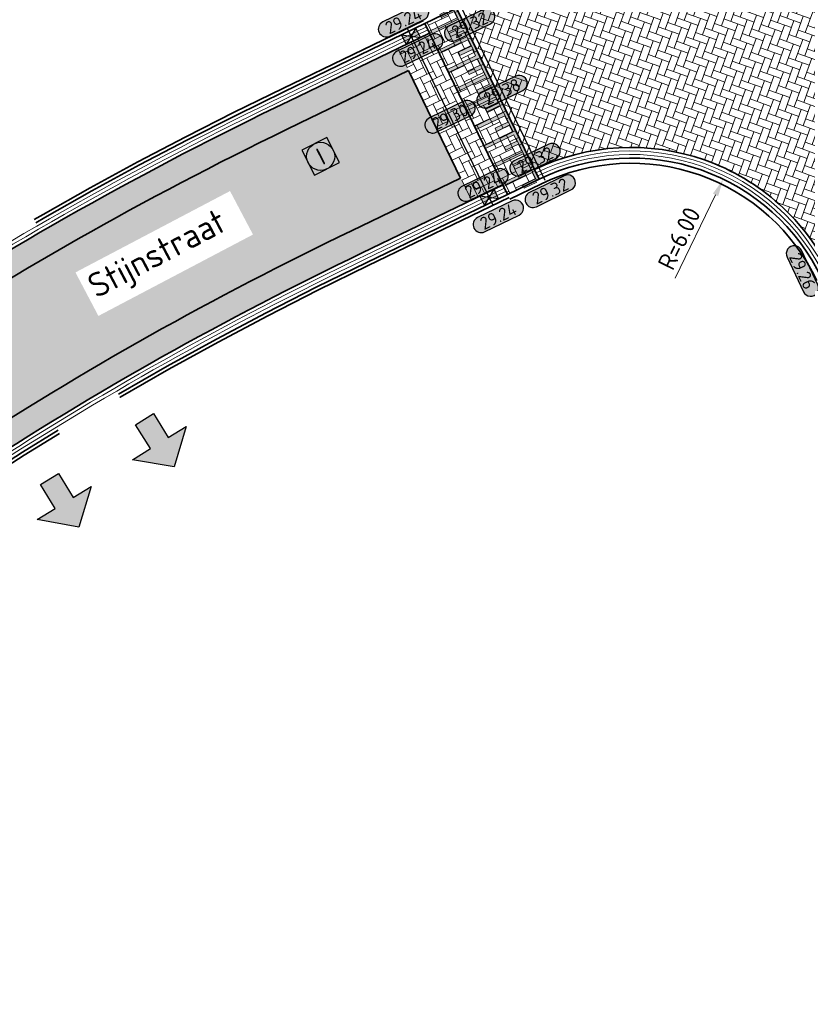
# Model space of a CAD drawing. Header units: metres. Extents: x 199937 to 201628, y 374508 to 375260.
# Tile 153 of 183: x 201389 to 201412, y 375016 to 375044. Entities that reach past the tile are written whole.
import ezdxf
from ezdxf.enums import TextEntityAlignment as Align

# ---------------------------------------------------------------- set-up
doc = ezdxf.new("R2010")
doc.units = ezdxf.units.M
doc.set_wipeout_variables(frame=1)
doc.linetypes.add('VH-OPSLUITBAND_100X200', pattern=[16, 8, -2, 4, -2])
doc.linetypes.add('VH-OPSLUITBAND_150X250', pattern=[24, 16, -2, 4, -2])
doc.layers.add('000___INRIT-PIJL', color=252, linetype='Continuous')
for name, color, linetype, lineweight in [('031___CL_DREMPEL TALUD', 250, 'Continuous', 18), ('N-WE-OG-HOOGTELIJN-G', 7, 'Continuous', 25), ('N-WE-RI-KOLK-S', 7, 'Continuous', 25), ('N-WE-RI-VWA_RIOOLPUT-S', 20, 'Continuous', 25), ('N-WE-VH-DREMPEL-G', 30, 'Continuous', 35), ('N-WE-VH-DWARSHELLING-S', 7, 'Continuous', 25), ('N-WE-VH-GOOT-G', 170, 'Continuous', 35), ('N-WE-VH-KANTOPSLUITING_OPSLUITBAND_100X200-G', 150, 'VH-OPSLUITBAND_100X200', 35), ('N-WE-VH-KANTOPSLUITING_OPSLUITBAND_150X250-G', 150, 'VH-OPSLUITBAND_150X250', 35), ('N-WE-VH-KANTVERHARDING_STREKLAAG-G', 60, 'Continuous', 18), ('N-WE-VH-VERHARDING_BETONSTRAATSTEEN-G', 252, 'Continuous', 35), ('N-WE-VW-MARKERING-V', 7, 'Continuous', 18), ('X-XX-AL-HOOGTELABEL-S', 7, 'Continuous', 25), ('X-XX-AL-M-200', 7, 'Continuous', 18), ('X-XX-AL-T35', 50, 'Continuous', 35)]:
    doc.layers.add(name, color=color, linetype=linetype, lineweight=lineweight)
doc.layers.add('N-WE-VH-VERHARDING_BETONSTRAATSTEEN_HEIDE-A', color=7, linetype='Continuous', lineweight=0, true_color=0x986657)
doc.layers.add('N-WE-VH-VERHARDING_BETONSTRAATSTEEN_ROOD-A', color=7, linetype='Continuous', lineweight=0, true_color=0xa92c0a)
doc.styles.add('NLCS-ISO', font='NLCS-ISO.ttf')
doc.styles.add('NLCS-ISO-ANNOTATIEF-T18', font='NLCS-ISO.ttf', dxfattribs={"height": 1.8})
doc.styles.add('NLCS-ISO-M200-T25', font='NLCS-ISO.ttf', dxfattribs={"height": 0.5})
doc.styles.add('NLCS-ISO-M200-T35', font='NLCS-ISO.ttf', dxfattribs={"height": 0.7})
doc.dimstyles.new('NLCS-M200-T25-PIJL_L2_H1', dxfattribs={"dimscale": 0.2, "dimtxt": 2.5, "dimasz": 2.5, "dimexe": 2, "dimexo": 2, "dimgap": 0.7, "dimtad": 1, "dimzin": 0, "dimdsep": 46, "dimtxsty": 'NLCS-ISO-M200-T25', "dimcen": 0, "dimdle": 2, "dimclrd": 256, "dimclre": 256, "dimclrt": 256, "dimadec": 1, "dimazin": 0, "dimtfac": 1, "dimtdec": 3, "dimtofl": 0, "dimtmove": 0, "dimatfit": 3, "dimfxl": 2, "dimfxlon": 1, "dimtfillclr": 256, "dimtolj": 1, "dimtzin": 0, "dimlwd": -1, "dimlwe": -1, "dimarcsym": 0})
pattern_1 = [(34.68, (201369.37912, 375016.05499), (0.0532035, 0.2921804), [0.63, -0.21]), (304.68, (201369.14014, 375016.40037), (0.0532035, 0.2921804), [0.63, -0.21])]

# ---------------------------------------------------------------- blocks, each defined once
blk = doc.blocks.new('*U8')
at = {"flags": 128}
for points in [[(-2.75, -0.1), (-2.75, -0.5)], [(-2.65, -0.1), (-2.65, -0.5)], [(-2.65, -0.1), (-2.45, -0.1)], [(-2.45, -0.1), (-2.45, -1)], [(-2.35, -0.1), (-2.35, -1)], [(-2.35, -0.1), (-2.15, -0.1)], [(-2.15, -0.1), (-2.15, -0.5)], [(-2.05, -0.1), (-2.05, -0.5)], [(-2.05, -0.1), (-1.85, -0.1)], [(-1.85, -0.1), (-1.85, -1)], [(-1.75, -0.1), (-1.75, -1)], [(-1.75, -0.1), (-1.55, -0.1)], [(-1.55, -0.1), (-1.55, -0.5)], [(-1.45, -0.1), (-1.45, -0.5)], [(-1.45, -0.1), (-1.25, -0.1)], [(-1.25, -0.1), (-1.25, -1)], [(-1.15, -0.1), (-1.15, -1)], [(-1.15, -0.1), (-0.95, -0.1)], [(-0.95, -0.1), (-0.95, -0.5)], [(-0.85, -0.1), (-0.65, -0.1)], [(-0.85, -0.1), (-0.85, -0.5)], [(-0.65, -0.1), (-0.65, -1)], [(-0.55, -0.1), (-0.35, -0.1)], [(-0.55, -0.1), (-0.55, -1)], [(-0.35, -0.1), (-0.35, -0.5)], [(-0.25, -0.1), (-0.05, -0.1)], [(-0.25, -0.1), (-0.25, -0.5)], [(-0.05, -0.1), (-0.05, -1)], [(0.05, -0.1), (0.25, -0.1)], [(0.05, -0.1), (0.05, -1)], [(0.25, -0.1), (0.25, -0.5)], [(0.35, -0.1), (0.55, -0.1)], [(0.35, -0.1), (0.35, -0.5)], [(0.55, -0.1), (0.55, -1)], [(0.65, -0.1), (0.65, -1)], [(0.65, -0.1), (0.85, -0.1)], [(0.85, -0.1), (0.85, -0.5)], [(0.95, -0.1), (0.95, -0.5)], [(0.95, -0.1), (1.15, -0.1)], [(1.15, -0.1), (1.15, -1)], [(1.25, -0.1), (1.45, -0.1)], [(1.25, -0.1), (1.25, -1)], [(1.45, -0.1), (1.45, -0.5)], [(1.55, -0.1), (1.55, -0.5)], [(1.55, -0.1), (1.75, -0.1)], [(1.75, -0.1), (1.75, -1)], [(1.85, -0.1), (2.05, -0.1)], [(1.85, -0.1), (1.85, -1)], [(2.05, -0.1), (2.05, -0.5)], [(2.15, -0.1), (2.15, -0.5)], [(2.15, -0.1), (2.35, -0.1)], [(2.35, -0.1), (2.35, -1)], [(2.45, -0.1), (2.65, -0.1)], [(2.45, -0.1), (2.45, -1)], [(2.65, -0.1), (2.65, -0.5)], [(2.75, -0.1), (2.75, -0.5)], [(-2.65, -0.5), (-2.75, -0.5)], [(-2.05, -0.5), (-2.15, -0.5)], [(-1.45, -0.5), (-1.55, -0.5)], [(-0.85, -0.5), (-0.95, -0.5)], [(-0.25, -0.5), (-0.35, -0.5)], [(0.35, -0.5), (0.25, -0.5)], [(0.95, -0.5), (0.85, -0.5)], [(1.55, -0.5), (1.45, -0.5)], [(2.15, -0.5), (2.05, -0.5)], [(2.75, -0.5), (2.65, -0.5)], [(-2.45, -1), (-2.35, -1)], [(-1.85, -1), (-1.75, -1)], [(-1.25, -1), (-1.15, -1)], [(-0.65, -1), (-0.55, -1)], [(-0.05, -1), (0.05, -1)], [(0.55, -1), (0.65, -1)], [(1.15, -1), (1.25, -1)], [(1.75, -1), (1.85, -1)], [(2.35, -1), (2.45, -1)]]:
    blk.add_lwpolyline(points, dxfattribs=at)
blk = doc.blocks.new('inrit')
h = blk.add_hatch(color=256)
h.dxf.hatch_style = 1
h.paths.add_polyline_path([(0.3, 1), (-0.3, 1), (-0.3, 1.8), (-0.9, 1.8), (0, 2.6), (0.9, 1.8), (0.3, 1.8)])
at = {"color": 3, "flags": 128}
blk.add_lwpolyline([(0.3, 1), (-0.3, 1), (-0.3, 1.8), (-0.9, 1.8), (0, 2.6), (0.9, 1.8), (0.3, 1.8), (0.3, 1)], dxfattribs=at)
blk = doc.blocks.new('SRI-PUT_INSPECTIE-SO')
at = {"lineweight": -3, "flags": 128}
blk.add_lwpolyline([(-2, -2), (2, -2), (2, 2), (-2, 2)], close=True, dxfattribs=at)
at = {"lineweight": -3, "ltscale": 1.5}
blk.add_circle((0, 0), 2, dxfattribs=at)
at = {"ltscale": 0.1, "style": 'NLCS-ISO'}
blk.add_text('I', height=2.5, dxfattribs=at).set_placement((0, -0.01), align=Align.MIDDLE_CENTER)
blk = doc.blocks.new('*U283')
h = blk.add_hatch(color=253)
h.dxf.hatch_style = 1
edge = h.paths.add_edge_path()
edge.add_line((2.73, 1.13), (-2.73, 1.13))
edge.add_arc((-2.73, 0), 1.13, 90, 270)
edge.add_line((-2.73, -1.13), (2.73, -1.13))
edge.add_arc((2.73, 0), 1.13, 270, 450)
blk.add_lwpolyline([(2.73, 1.13), (-2.73, 1.13, 1), (-2.73, -1.13), (2.73, -1.13, 1)], format="xyb", close=True)
at = {"style": 'NLCS-ISO-ANNOTATIEF-T18'}
blk.add_attdef('HGT', text='', height=1.8, dxfattribs=at).set_placement((0, 0), align=Align.MIDDLE_CENTER)
blk = doc.blocks.new('*D559')
at = {"layer": 'Defpoints', "color": 0, "transparency": 16777216}
for p in [(201409.246, 375039.639), (201406.626, 375034.241)]:
    blk.add_point(p, dxfattribs=at)
at = {"layer": 'X-XX-AL-M-200', "transparency": 16777216}
blk.add_line((201407.879, 375036.823), (201409.027, 375039.189), dxfattribs=at)
blk.add_solid([(201408.952, 375039.226), (201409.102, 375039.153), (201409.246, 375039.639)], dxfattribs=at)
at = {"layer": 'X-XX-AL-M-200', "transparency": 16777216, "insert": (201407.993, 375037.951), "char_height": 0.5, "attachment_point": 5, "rotation": 64.1171, "style": 'NLCS-ISO-M200-T25', "bg_fill": 3, "box_fill_scale": 1.1, "bg_fill_color": 256, "bg_fill_true_color": 13158600, "bg_fill_transparency": 0}
blk.add_mtext('\\A1;R=6.00', dxfattribs=at)
blk = doc.blocks.new('*U614')
blk.add_solid([(0, 0), (2.4, 0.25), (4.8, 0)])
blk = doc.blocks.new('N-SRI-KOLK_STRAAT_450X300-SO')
h = blk.add_hatch(color=256)
h.dxf.hatch_style = 1
h.paths.add_polyline_path([(0, 0.75), (-1.125, 1.5), (-1.125, 0)])
h.paths.add_polyline_path([(1.125, 0), (1.125, 1.5), (0, 0.75)])
for p, q in [((-1.125, 0), (1.125, 1.5)), ((1.125, 0), (-1.125, 1.5))]:
    blk.add_line(p, q)
at = {"flags": 128}
blk.add_lwpolyline([(-1.125, 0), (1.125, 0), (1.125, 1.5), (-1.125, 1.5)], close=True, dxfattribs=at)

msp = doc.modelspace()

# ---------------------------------------------------------------- hatches: boundary and pattern name
at = {"layer": 'N-WE-VH-VERHARDING_BETONSTRAATSTEEN_HEIDE-A', "true_color": 0x986657}
h = msp.add_hatch(dxfattribs=at)
h.set_pattern_fill('AVH-HEI_BSS_KEIFRMT_KEPER-SO', color=25, scale=2, angle=115.8303, pattern_type=2)
h.set_pattern_definition([(115.8303, (201402.08125, 375039.0401), (-0.280517, 0.09752), [0.63, -0.21]), (25.8303, (201401.70321, 375038.8571), (-0.280517, 0.09752), [0.63, -0.21])])
h.paths.add_polyline_path([(201400.89, 375043.796), (201399.99, 375043.36), (201402.081, 375039.04), (201402.981, 375039.476)])
h = msp.add_hatch(dxfattribs=at)
h.set_pattern_fill('AVH-HEI_BSS_KEIFRMT_KEPER-SO', color=25, scale=2, angle=34.68, pattern_type=2)
h.set_pattern_definition(pattern_1)
h.paths.add_polyline_path([(201397.196, 375041.23), (201400.295, 375042.73), (201400.23, 375042.865), (201399.99, 375043.36), (201396.892, 375041.861, 0.066184), (201374.403, 375027.17), (201370.9, 375024.1, -0.013489), (201366.221, 375020.081), (201366.653, 375019.53, 0.013503), (201371.366, 375023.577), (201374.862, 375026.641, -0.066181)])
h = msp.add_hatch(dxfattribs=at)
h.set_pattern_fill('AVH-HEI_BSS_KEIFRMT_KEPER-SO', color=25, scale=2, angle=34.68, pattern_type=2)
h.set_pattern_definition(pattern_1)
h.paths.add_polyline_path([(201398.974, 375037.536), (201402.081, 375039.04), (201401.776, 375039.67), (201398.671, 375038.167, 0.066161), (201377.091, 375024.074), (201373.628, 375021.039, -0.013566), (201368.752, 375016.855), (201369.184, 375016.304, 0.013579), (201374.094, 375020.517), (201377.55, 375023.546, -0.066157)])
at = {"layer": 'N-WE-VH-VERHARDING_BETONSTRAATSTEEN_ROOD-A'}
h = msp.add_hatch(dxfattribs=at)
h.set_pattern_fill('AVH-ROO_BSS_KEIFRMT_KEPER-SO', color=36, scale=2, angle=-19.7417, pattern_type=2)
h.set_pattern_definition([(340.25833, (201380.83644, 375114.1943), (0.26859106, 0.1267235), [0.63, -0.21]), (250.25833, (201380.97831, 375114.58962), (0.26859106, 0.1267235), [0.63, -0.21])])
edge = h.paths.add_edge_path()
edge.add_line((201409.843, 375055.024), (201404.9, 375052.68))
edge.add_arc((201399.207, 375049.98), 6.3, -64.1697, 25.3682, ccw=False)
edge.add_line((201401.952, 375044.31), (201401.79, 375044.232))
edge.add_line((201401.79, 375044.232), (201403.881, 375039.912))
edge.add_arc((201406.626, 375034.241), 6.3, 25.4025, 115.8303, ccw=False)
edge.add_line((201412.317, 375036.944), (201417.318, 375039.325))
edge.add_line((201417.318, 375039.325), (201409.843, 375055.024))
h = msp.add_hatch(dxfattribs=at)
h.set_pattern_fill('AVH-ROO_BSS_KEIFRMT_KEPER-SO', color=36, scale=2, angle=115.83, pattern_type=2)
h.set_pattern_definition([(115.83, (201109.11427, 374903.02658), (-0.28051657, 0.09752155), [0.63, -0.21]), (25.83, (201108.73623, 374902.84359), (-0.28051657, 0.09752155), [0.63, -0.21])])
h.paths.add_polyline_path([(201400.759, 375044.066), (201401.659, 375044.502), (201404.012, 375039.641), (201403.112, 375039.206)])
h = msp.add_hatch(dxfattribs=at)
h.set_pattern_fill('AVH-ROO_BSS_KEIFRMT_KEPER-SO', color=36, scale=2, angle=78.541, pattern_type=2)
h.set_pattern_definition([(78.54095, (201355.20804, 375007.66557), (-0.1640939, 0.2475342), [0.63, -0.21]), (348.54095, (201354.79641, 375007.74901), (-0.1640939, 0.2475342), [0.63, -0.21])])
h.paths.add_polyline_path([(201398.671, 375038.167), (201401.776, 375039.67), (201400.295, 375042.73), (201397.196, 375041.23, 0.066181), (201374.862, 375026.641), (201371.366, 375023.577, -0.013503), (201366.653, 375019.53), (201368.752, 375016.855, 0.013566), (201373.628, 375021.039), (201377.091, 375024.074, -0.066161)])
at = {"layer": 'N-WE-VW-MARKERING-V'}
h = msp.add_hatch(color=256, dxfattribs=at)
h.dxf.hatch_style = 1
h.paths.add_polyline_path([(201401.659, 375044.502), (201401.209, 375044.284), (201401.231, 375044.239), (201401.591, 375044.413), (201401.678, 375044.233), (201400.868, 375043.841), (201400.912, 375043.751), (201401.722, 375044.143), (201401.809, 375043.963), (201401.449, 375043.789), (201401.493, 375043.699), (201401.853, 375043.873), (201401.94, 375043.693), (201401.13, 375043.301), (201401.173, 375043.211), (201401.983, 375043.603), (201402.07, 375043.423), (201401.71, 375043.249), (201401.754, 375043.159), (201402.114, 375043.333), (201402.201, 375043.153), (201401.391, 375042.761), (201401.435, 375042.671), (201402.245, 375043.063), (201402.332, 375042.883), (201401.972, 375042.709), (201402.015, 375042.619), (201402.375, 375042.793), (201402.463, 375042.613), (201401.653, 375042.221), (201401.696, 375042.131), (201402.506, 375042.523), (201402.593, 375042.343), (201402.233, 375042.169), (201402.277, 375042.079), (201402.637, 375042.253), (201402.724, 375042.073), (201401.914, 375041.681), (201401.958, 375041.591), (201402.768, 375041.983), (201402.855, 375041.803), (201402.495, 375041.629), (201402.538, 375041.539), (201402.898, 375041.713), (201402.985, 375041.533), (201402.175, 375041.141), (201402.219, 375041.051), (201403.029, 375041.443), (201403.116, 375041.263), (201402.756, 375041.089), (201402.8, 375040.999), (201403.16, 375041.173), (201403.247, 375040.993), (201402.437, 375040.601), (201402.48, 375040.511), (201403.29, 375040.903), (201403.378, 375040.723), (201403.018, 375040.549), (201403.061, 375040.459), (201403.421, 375040.633), (201403.508, 375040.453), (201402.698, 375040.061), (201402.742, 375039.971), (201403.552, 375040.363), (201403.639, 375040.183), (201403.279, 375040.009), (201403.323, 375039.919), (201403.683, 375040.093), (201403.77, 375039.913), (201402.96, 375039.521), (201403.003, 375039.431), (201403.813, 375039.823), (201403.9, 375039.643), (201403.54, 375039.468), (201403.562, 375039.424), (201404.012, 375039.641)])

# ---------------------------------------------------------------- linework, layer by layer
at = {"layer": 'N-WE-OG-HOOGTELIJN-G'}
for points in [[(201401.734, 375044.649), (201404.174, 375039.609)], [(201400.257, 375043.934), (201402.696, 375038.893)]]:
    msp.add_lwpolyline(points, dxfattribs=at)
at = {"layer": 'N-WE-VH-DREMPEL-G'}
for points in [[(201404.012, 375039.641), (201401.659, 375044.502)], [(201403.112, 375039.206), (201400.759, 375044.066)], [(201401.776, 375039.67), (201400.295, 375042.73)]]:
    msp.add_lwpolyline(points, dxfattribs=at)
at = {"layer": 'N-WE-VH-GOOT-G'}
for points in [[(201400.89, 375043.796), (201396.892, 375041.861, 0.066184), (201374.403, 375027.17), (201370.9, 375024.1, -0.017863), (201364.658, 375018.833, -0.480396), (201358.122, 375020.367), (201336.529, 375065.694, -0.297293), (201337.153, 375070.351), (201344.117, 375078.431, -0.084867), (201356.852, 375087.882), (201374.735, 375096.661, -0.418204), (201385.892, 375092.766), (201404.471, 375053.583)], [(201412.317, 375036.944, 0.416388), (201403.881, 375039.912)], [(201402.981, 375039.476), (201398.974, 375037.536, 0.066157), (201377.55, 375023.546), (201374.094, 375020.517, -0.022598), (201365.8, 375013.657, -0.006906), (201364.692, 375012.846, -0.073418), (201338.419, 374999.444, -0.022812), (201328.23, 374996.51, -0.048316), (201310.138, 374993.937, -0.046956), (201295.935, 374994.369), (201273.763, 374997.396, 0.411918), (201270.05, 374994.598), (201268.136, 374981.349, 0.07038), (201268.124, 374973.172), (201268.487, 374970.07, -0.054605), (201268.367, 374962.368), (201263.269, 374927.792, -0.001615), (201263.262, 374927.743, -0.001615)]]:
    msp.add_lwpolyline(points, format="xyb", dxfattribs=at)
at = {"layer": 'N-WE-VH-KANTOPSLUITING_OPSLUITBAND_100X200-G'}
for points in [[(201400.716, 375044.156), (201396.719, 375042.221, 0.060331), (201375.967, 375029.008, 0.060331)], [(201400.759, 375044.066), (201396.762, 375042.131, 0.060331), (201376.031, 375028.931, 0.060331)], [(201403.112, 375039.206), (201399.104, 375037.266, 0.066156), (201377.747, 375023.319), (201374.293, 375020.293, -0.022593), (201365.98, 375013.417, -0.006906), (201364.866, 375012.601, -0.073418), (201338.515, 374999.16, -0.022811), (201328.3, 374996.218, -0.048307), (201310.154, 374993.638, -0.046952), (201295.897, 374994.071), (201273.722, 374997.099, 0.411918), (201270.347, 374994.555), (201268.433, 374981.306, 0.070407), (201268.421, 374973.21), (201268.786, 374970.101, -0.054652), (201268.664, 374962.328), (201263.566, 374927.748, -0.121922), (201262.108, 374924.191, 0.518438), (201263.673, 374919.544)], [(201403.156, 375039.116), (201399.148, 375037.176, 0.066155), (201377.812, 375023.244), (201374.36, 375020.218, -0.022591), (201366.041, 375013.337, -0.006906), (201364.924, 375012.52, -0.073418), (201338.547, 374999.065, -0.022811), (201328.323, 374996.121, -0.048304), (201310.16, 374993.538, -0.046951), (201295.884, 374993.972), (201273.709, 374997, 0.411918), (201270.446, 374994.541), (201268.532, 374981.292, 0.070416), (201268.52, 374973.223), (201268.885, 374970.112, -0.054668), (201268.763, 374962.314), (201263.665, 374927.734, -0.121922), (201262.188, 374924.132, 0.518438), (201263.701, 374919.64)]]:
    msp.add_lwpolyline(points, format="xyb", dxfattribs=at)
at = {"layer": 'N-WE-VH-KANTOPSLUITING_OPSLUITBAND_150X250-G'}
for points in [[(201404.286, 375053.274), (201404.629, 375052.551, -0.411853), (201401.821, 375044.58), (201400.759, 375044.066)], [(201412.046, 375036.815, 0.416402), (201404.012, 375039.641), (201403.112, 375039.206)], [(201411.911, 375036.75, 0.416402), (201404.077, 375039.506), (201403.177, 375039.071)]]:
    msp.add_lwpolyline(points, format="xyb", dxfattribs=at)
at = {"layer": 'N-WE-VH-KANTVERHARDING_STREKLAAG-G'}
for points in [[(201400.847, 375043.886), (201396.849, 375041.951, 0.066185), (201374.337, 375027.245), (201370.833, 375024.174, -0.017865), (201364.596, 375018.912, -0.480396), (201358.213, 375020.41), (201336.619, 375065.737, -0.297293), (201337.229, 375070.285), (201344.191, 375078.364, -0.084849), (201356.896, 375087.792), (201374.779, 375096.571, -0.418204), (201385.802, 375092.724), (201404.381, 375053.54)], [(201400.803, 375043.976), (201396.806, 375042.041, 0.066186), (201374.272, 375027.321), (201370.767, 375024.249, -0.017867), (201364.535, 375018.99, -0.480396), (201358.303, 375020.453), (201336.709, 375065.78, -0.297293), (201337.305, 375070.22), (201344.265, 375078.296, -0.084832), (201356.941, 375087.703), (201374.823, 375096.482, -0.418204), (201385.711, 375092.681), (201404.29, 375053.497)], [(201412.227, 375036.901, 0.416393), (201403.925, 375039.822)], [(201412.137, 375036.858, 0.416397), (201403.969, 375039.732)], [(201403.025, 375039.386), (201399.018, 375037.446, 0.066157), (201377.616, 375023.47), (201374.16, 375020.442, -0.022596), (201365.86, 375013.577, -0.006906), (201364.75, 375012.764, -0.073418), (201338.451, 374999.349, -0.022812), (201328.253, 374996.413, -0.048313), (201310.143, 374993.837, -0.046955), (201295.923, 374994.27), (201273.749, 374997.297, 0.411918), (201270.149, 374994.584), (201268.235, 374981.335, 0.070389), (201268.223, 374973.185), (201268.587, 374970.08, -0.05462), (201268.466, 374962.355), (201263.368, 374927.778, -0.001594), (201263.361, 374927.728, -0.001594)], [(201403.068, 375039.296), (201399.061, 375037.356, 0.066156), (201377.681, 375023.395), (201374.227, 375020.367, -0.022595), (201365.92, 375013.497, -0.006906), (201364.808, 375012.683, -0.073418), (201338.483, 374999.255, -0.022811), (201328.276, 374996.315, -0.04831), (201310.149, 374993.737, -0.046953), (201295.91, 374994.171), (201273.736, 374997.198, 0.411918), (201270.248, 374994.57), (201268.334, 374981.321, 0.070398), (201268.322, 374973.198), (201268.686, 374970.091, -0.054636), (201268.565, 374962.341), (201263.467, 374927.763, -0.001574), (201263.459, 374927.714, -0.001574)]]:
    msp.add_lwpolyline(points, format="xyb", dxfattribs=at)
at = {"layer": 'N-WE-VH-VERHARDING_BETONSTRAATSTEEN-G'}
for points in [[(201400.295, 375042.73), (201397.196, 375041.23, 0.066181), (201374.862, 375026.641), (201371.366, 375023.577, -0.013503), (201366.653, 375019.53, -0.013503)], [(201401.776, 375039.67), (201398.671, 375038.167, 0.066161), (201377.091, 375024.074), (201373.628, 375021.039, -0.013566), (201368.752, 375016.855, -0.013566)]]:
    msp.add_lwpolyline(points, format="xyb", dxfattribs=at)

# ---------------------------------------------------------------- block references
at = {"layer": '000___INRIT-PIJL'}
for p, rotation in [((201392.256, 375033.654, 29.219), 211.7652887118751), ((201389.562, 375031.956), 211.2740686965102)]:
    msp.add_blockref('inrit', p, dxfattribs=dict(at, rotation=rotation))
at = {"layer": '031___CL_DREMPEL TALUD', "rotation": 295.8303155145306}
msp.add_blockref('*U8', (201402.836, 375042.072), dxfattribs=at)
at = {"layer": 'N-WE-RI-KOLK-S', "xscale": 0.2, "yscale": 0.2, "zscale": 0.2}
for p, rotation in [((201400.3, 375043.844), 205.691052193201), ((201402.653, 375038.983), 25.83031552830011)]:
    msp.add_blockref('N-SRI-KOLK_STRAAT_450X300-SO', p, dxfattribs=dict(at, rotation=rotation))
at = {"layer": 'N-WE-RI-VWA_RIOOLPUT-S', "xscale": 0.2, "yscale": 0.2, "zscale": 0.2, "rotation": 27.10795029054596}
msp.add_blockref('SRI-PUT_INSPECTIE-SO', (201397.793, 375040.287), dxfattribs=at)
at = {"layer": 'N-WE-VH-DWARSHELLING-S', "rotation": 295.8303155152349}
msp.add_blockref('*U614', (201399.251, 375043.002), dxfattribs=at)
at = {"layer": 'X-XX-AL-HOOGTELABEL-S', "xscale": 0.2, "yscale": 0.2, "zscale": 0.2}
for p, rotation, values in [((201400.151, 375044.151), 25.83031551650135, {'HGT': '29.24'}), ((201402.034, 375044.03), 25.83031551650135, {'HGT': '29.32'}), ((201400.556, 375043.315), 25.83031551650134, {'HGT': '29.24'}), ((201402.954, 375042.129), 25.83031551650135, {'HGT': '29.38'}), ((201401.476, 375041.414), 25.83031551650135, {'HGT': '29.30'}), ((201403.892, 375040.19), 25.83031551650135, {'HGT': '29.32'}), ((201402.415, 375039.475), 25.83031551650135, {'HGT': '29.24'}), ((201404.325, 375039.296), 25.83031551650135, {'HGT': '29.32'}), ((201402.848, 375038.581), 25.83031551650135, {'HGT': '29.24'}), ((201411.499, 375037.023), 295.4025211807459, {'HGT': '29.26'})]:
    msp.add_blockref('*U283', p, dxfattribs=dict(at, rotation=rotation)).add_auto_attribs(values)

# ---------------------------------------------------------------- next in the draw order: dimensions: what is measured, and where the dimension line sits
at = {"layer": 'X-XX-AL-M-200'}
dim = msp.add_radius_dim(center=(201406.626, 375034.241), mpoint=(201409.246, 375039.639), dimstyle='NLCS-M200-T25-PIJL_L2_H1', override={"dimpost": 'R=<>', "dimtfill": 1}, dxfattribs=at)
dim.commit()
dim.dimension.update_dxf_attribs({"geometry": '*D559', "text_midpoint": (201408.344, 375037.781), "dimtype": 164})

# ---------------------------------------------------------------- next in the draw order: wipeouts: each hides what was drawn before it
msp.add_wipeout([(201391.471, 375035.744), (201395.868, 375038.061), (201395.215, 375039.3), (201390.818, 375036.983)]).dxf.layer = 'X-XX-AL-T35'

# ---------------------------------------------------------------- next in the draw order: texts
at = {"layer": 'X-XX-AL-T35', "style": 'NLCS-ISO-M200-T35'}
msp.add_text('Stijnstraat', height=0.7, rotation=27.7866, dxfattribs=at).set_placement((201391.414, 375036.228))

doc.saveas('drawing.dxf')
